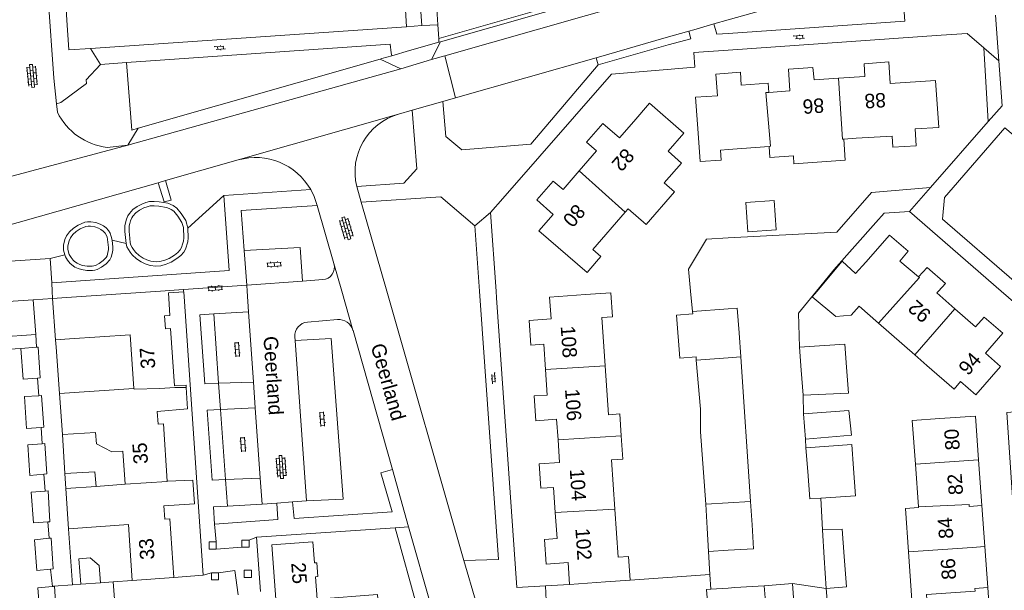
# Model space of a CAD drawing. Extents: x 99476 to 102828, y 406437 to 407931.
# Tile 33 of 162: x 99901 to 100038, y 406958 to 407038. Entities that reach past the tile are written whole.
import ezdxf

# ---------------------------------------------------------------- set-up
doc = ezdxf.new("R2010")
doc.units = 0
doc.header["$MEASUREMENT"] = 0
for name, color, linetype, lineweight in [('BG_bijgebouw', 253, 'Continuous', 0), ('BG_dakoverstek', 253, 'Continuous', 13), ('BG_dakoverstek bijgebouw', 253, 'Continuous', 0), ('BG_heg haag', 253, 'Continuous', 0), ('BG_hoofdgebouw', 253, 'Continuous', 13), ('BG_huisnummer', 253, 'Continuous', 0), ('BG_kant verharding', 253, 'Continuous', 0), ('BG_open verharding', 253, 'Continuous', 0), ('BG_schutting', 253, 'Continuous', 0), ('BG_straatnaam', 253, 'Continuous', 0), ('BG_tussenmuur', 253, 'Continuous', 0), ('BG_vlakafsluiter', 253, 'Continuous', 0)]:
    doc.layers.add(name, color=color, linetype=linetype, lineweight=lineweight)
doc.styles.add('Style-WORKING', font='WORKING.shx')

# ---------------------------------------------------------------- blocks, each defined once
blk = doc.blocks.new('S02OV6')
at = {"layer": 'BG_open verharding', "linetype": 'Continuous', "lineweight": 0}
for p, q in [((0, 0.20784), (1.371449, 0.20784)), ((0.085505, 0.20784), (0.085505, 0.268177)), ((0.485, -0.192), (0.486, 0.207)), ((0.885505, 0.20784), (0.885505, 0.31106)), ((1.285, -0.193), (1.285, 0.207)), ((0.268333, -0.19216), (1.549656, -0.19216)), ((0.885505, -0.32925), (0.885505, -0.19216))]:
    blk.add_line(p, q, dxfattribs=at)
blk = doc.blocks.new('S02OV4')
at = {"layer": 'BG_open verharding', "linetype": 'Continuous', "lineweight": 0}
for p, q in [((0, -0.200092), (0, 0.200092)), ((0, 0.2), (3.201, 0.2)), ((0.214, 0.6), (2.9, 0.6)), ((0.4, 0.199), (0.4, 0.6)), ((0.8, 0.6), (0.8, 0.7)), ((0.8, -0.2), (0.8, 0.2)), ((1.2, 0.2), (1.2, 0.6)), ((1.6, 0.6), (1.6, 0.7)), ((1.6, -0.2), (1.6, 0.2)), ((2, 0.199), (2, 0.6)), ((2.4, 0.6), (2.4, 0.7)), ((2.4, -0.2), (2.4, 0.2)), ((2.8, 0.2), (2.8, 0.6)), ((3.2, -0.199908), (3.2, 0.200092)), ((0, -0.2), (3.2, -0.199)), ((0.31, -0.6), (2.9, -0.6)), ((0.4, -0.6), (0.399, -0.2)), ((0.8, -0.7), (0.8, -0.6)), ((1.2, -0.6), (1.2, -0.2)), ((1.6, -0.7), (1.6, -0.6)), ((2, -0.6), (1.999, -0.2)), ((2.4, -0.7), (2.4, -0.6)), ((2.8, -0.6), (2.8, -0.2))]:
    blk.add_line(p, q, dxfattribs=at)
blk = doc.blocks.new('S02OV2')
at = {"layer": 'BG_open verharding', "linetype": 'Continuous', "lineweight": 0}
for p, q in [((0.052866, 0.482148), (0.183301, 0.482148)), ((0.183301, -1.01785), (0.183301, 0.982147)), ((0.183301, 0.895191), (0.705039, 0.895191)), ((0.705039, -1.01785), (0.705039, 0.982147)), ((0.705039, 0.43867), (0.835473, 0.43867)), ((0.052866, -0.517416), (0.183301, -0.517416)), ((0.183301, -0.017851), (0.705039, -0.017851)), ((0.183301, -0.930894), (0.705039, -0.930894)), ((0.705039, -0.473938), (0.835473, -0.473938))]:
    blk.add_line(p, q, dxfattribs=at)

msp = doc.modelspace()

# ---------------------------------------------------------------- linework, layer by layer
at = {"layer": 'BG_bijgebouw', "linetype": 'Continuous', "lineweight": 0}
for p, q in [((99995.095, 406996.837), (99995.072, 406997.138)), ((100001.546, 406994.171), (100001.799, 406990.861)), ((99901.619, 406992.011), (99903.761, 406992.182)), ((100010.198, 406988.981), (100009.945, 406992.181)), ((99995.588, 406990.387), (99995.554, 406990.827)), ((100000, 406990.723707), (99995.588, 406990.387)), ((100001.799, 406990.861), (100000, 406990.723707)), ((100010.472, 406985.522), (100010.198, 406988.981)), ((100010.509, 406982.923), (100010.766, 406979.395)), ((100011.084, 406974.89), (100010.842, 406978.178)), ((99907.72, 406974.633), (99907.873, 406972.55)), ((99996.888, 406970.359), (100000, 406970.551849)), ((99997.095, 406967.026), (99996.888, 406970.359)), ((100000, 406970.551849), (100003.133, 406970.746)), ((100003.133, 406970.746), (100003.335, 406967.49)), ((99997.296, 406963.781), (99997.095, 406967.026)), ((100013.384, 406962.886), (100013.125, 406966.783)), ((100013.667, 406958.634), (100013.384, 406962.886)), ((99906.031, 406958.913), (99906.148, 406958.923)), ((99909.931, 406959.253), (99912.671, 406959.434)), ((100000, 406958.693826), (99997.601, 406958.542)), ((100000.935, 406958.753), (100000, 406958.693826)), ((100005.044, 406959.012), (100000.935, 406958.753))]:
    msp.add_line(p, q, dxfattribs=at)
at = {"layer": 'BG_bijgebouw', "linetype": 'Continuous', "lineweight": 0, "flags": 128}
for points in [[(99995.072, 406997.138), (100000, 406997.514086)], [(100000, 406997.514086), (100001.283, 406997.612), (100001.546, 406994.171)], [(99903.903, 406987.897), (99901.924, 406987.722), (99901.619, 406992.011)], [(99903.761, 406992.182), (99904.024, 406992.203), (99904.315, 406987.933), (99903.903, 406987.897)], [(100009.945, 406992.181), (100016.252, 406992.617), (100016.486, 406989.41)], [(100016.486, 406989.41), (100016.75, 406985.806), (100010.472, 406985.522)], [(99904.429, 406981.033), (99902.411, 406980.887), (99902.095, 406985.319), (99904.101, 406985.436)], [(99904.101, 406985.436), (99904.483, 406985.458), (99904.782, 406981.058), (99904.429, 406981.033)], [(100010.766, 406979.395), (100017.167, 406979.977), (100016.812, 406983.37), (100010.509, 406982.923)], [(99904.799, 406974.52), (99902.875, 406974.361), (99902.573, 406978.605), (99904.551, 406978.765)], [(99904.551, 406978.765), (99904.936, 406978.796), (99905.225, 406974.555), (99904.799, 406974.52)], [(100010.842, 406978.178), (100017.207, 406978.665), (100017.446, 406975.326)], [(100017.446, 406975.326), (100017.718, 406971.539), (100012.908, 406971.207)], [(99912.065, 406972.838), (99911.907, 406974.861), (99907.72, 406974.633)], [(100012.908, 406971.207), (100011.362, 406971.1), (100011.084, 406974.89)], [(99904.983, 406972.168), (99905.386, 406972.193), (99905.638, 406967.922), (99905.344, 406967.904)], [(99905.344, 406967.904), (99903.344, 406967.784), (99903.04, 406972.048), (99904.983, 406972.168)], [(100003.335, 406967.49), (100003.541, 406964.167), (100000, 406963.948133)], [(100013.125, 406966.783), (100015.892, 406966.905), (100016.166, 406963.084)], [(99905.742, 406961.32), (99903.818, 406961.122), (99903.513, 406965.408), (99905.533, 406965.617)], [(99905.533, 406965.617), (99905.831, 406965.648), (99906.123, 406961.359), (99905.742, 406961.32)], [(99912.671, 406959.434), (99912.485, 406961.818), (99911.271, 406962.874), (99909.673, 406962.746), (99909.931, 406959.253)], [(100000, 406963.948133), (99997.296, 406963.781)], [(100016.166, 406963.084), (100016.47, 406958.852), (100013.667, 406958.634)], [(99906.582, 406954.621), (99904.29, 406954.485), (99903.988, 406958.73), (99906.031, 406958.913)], [(99906.148, 406958.923), (99906.288, 406958.936), (99906.582, 406954.621)], [(99997.601, 406958.542), (99997.016, 406958.505), (99997.218, 406955.654), (100000, 406955.842923)], [(100001.135, 406955.92), (100005.238, 406956.198), (100005.044, 406959.012)]]:
    msp.add_lwpolyline(points, dxfattribs=at)
at = {"layer": 'BG_dakoverstek', "linetype": 'Continuous', "lineweight": 13, "flags": 128}
for points in [[(100016.091, 407021.116), (100016.296, 407018.216), (100009.168, 407017.712), (100009.092, 407018.783)], [(99991.126, 407015.033), (99992.552, 407013.796), (99988.624, 407009.268), (99986.11, 407011.448)], [(100012.388322, 407000), (100015.88, 407004.146), (100017.755, 407002.436)], [(100018.255, 406997.906), (100017.142, 406996.629), (100014.981, 406996.463), (100011.723, 406999.21), (100012.388322, 407000)], [(99915.817, 406977.709), (99914.257, 406977.64), (99912.115, 406978.737), (99911.976, 406980.341)]]:
    msp.add_lwpolyline(points, dxfattribs=at)
at = {"layer": 'BG_dakoverstek bijgebouw', "linetype": 'Continuous', "lineweight": 0, "flags": 128}
for points in [[(100006.415, 407012.584), (100002.478, 407012.311), (100002.759, 407008.25), (100006.696, 407008.522), (100006.415, 407012.584)], [(99995.554, 406990.827), (99993.286, 406990.654), (99992.827, 406996.664), (99995.095, 406996.837)]]:
    msp.add_lwpolyline(points, dxfattribs=at)
at = {"layer": 'BG_heg haag', "linetype": 'Continuous', "lineweight": 0}
for p, q in [((99954.993, 407041.069), (99955.269, 407036.763)), ((99966.97, 407010.94), (99968.651, 407012.859)), ((99967.731541, 407000), (99966.97, 407010.94)), ((99916.36, 407006.138), (99916.244, 407006.593)), ((99907.822, 407004.771), (99907.723, 407005.035)), ((99967.796, 406999.074), (99967.731541, 407000)), ((99907.387, 406980.025), (99907.72, 406974.633)), ((99908.794, 406959.162), (99908.259, 406966.942)), ((99926.98, 406960.5), (99922.889, 406960.144)), ((99908.794, 406959.162), (99909.931, 406959.253)), ((100005.044, 406959.012), (100008.967, 406959.337)), ((100008.967, 406959.337), (100009.918, 406945.422))]:
    msp.add_line(p, q, dxfattribs=at)
at = {"layer": 'BG_heg haag', "linetype": 'Continuous', "lineweight": 0, "flags": 128}
for points in [[(99916.244, 407006.593), (99916.082, 407008.271), (99916.089, 407009.128), (99916.304, 407009.978), (99916.505, 407010.439), (99916.716, 407010.775), (99917.207, 407011.338), (99917.779, 407011.737), (99918.459, 407012.097), (99918.991, 407012.304), (99919.503, 407012.429), (99920.144, 407012.455), (99920.87, 407012.424), (99922.037, 407012.204), (99922.796, 407011.886), (99923.296, 407011.544), (99923.918, 407010.781), (99924.573, 407009.789), (99924.715, 407009.298), (99924.832, 407008.731)], [(99907.723, 407005.035), (99907.556, 407005.699), (99907.537, 407006.371), (99907.749, 407007.165), (99907.976, 407007.683), (99908.391, 407008.238), (99908.933, 407008.76), (99909.597, 407009.167), (99910.487, 407009.555), (99910.892, 407009.634), (99911.36, 407009.645), (99912.054, 407009.514), (99912.664, 407009.309), (99913.087, 407009.053), (99913.455, 407008.78), (99913.796, 407008.439), (99914.032, 407008.032), (99914.191, 407007.581), (99914.292, 407007.091)], [(99924.832, 407008.731), (99924.873, 407007.399), (99924.818, 407006.83), (99924.521, 407005.838), (99924.275, 407005.386), (99923.864, 407004.938), (99923.32, 407004.505), (99922.502, 407004.009), (99921.845, 407003.714), (99921.064, 407003.524), (99920.409, 407003.467), (99919.576, 407003.558), (99918.903, 407003.777), (99918.344, 407004.052), (99917.675, 407004.48), (99917.108, 407005.024), (99916.799, 407005.425), (99916.36, 407006.138)], [(99914.292, 407007.091), (99914.419, 407006.092), (99914.405, 407005.697), (99914.316, 407005.231), (99914.164, 407004.695), (99913.986, 407004.327), (99913.463, 407003.783), (99912.822, 407003.309), (99912.234, 407003.016), (99911.923, 407002.912), (99911.576, 407002.861), (99910.792, 407002.875), (99910.054, 407002.985), (99909.574, 407003.137), (99909.13, 407003.342), (99908.48, 407003.851), (99908.095, 407004.306), (99907.822, 407004.771)], [(99906.994, 406985.731), (99906.523, 406992.195), (99906.416, 406993.224)]]:
    msp.add_lwpolyline(points, dxfattribs=at)
at = {"layer": 'BG_hoofdgebouw', "linetype": 'Continuous', "lineweight": 13}
for p, q in [((100016.091, 407021.116), (100017.84, 407021.24)), ((99985.694, 407010.969), (99986.11, 407011.448)), ((100019.15, 407004.03), (100017.755, 407002.436)), ((99907.978, 406999.097), (99921.057428, 407000)), ((99921.057428, 407000), (99924.244, 407000.22)), ((99924.244, 407000.22), (99924.258892, 407000)), ((99924.258892, 407000), (99924.266, 406999.895)), ((99906.03, 406998.97), (99907.978, 406999.097)), ((99906.416, 406993.224), (99906.03, 406998.97)), ((100018.255, 406997.906), (100020.953, 406995.545)), ((100020.953, 406995.545), (100025.998, 406991.132)), ((99908.375, 406993.348), (99906.416, 406993.224)), ((100025.998, 406991.132), (100027.68, 406989.66)), ((99917.319, 406986.442), (99906.994, 406985.731)), ((99906.994, 406985.731), (99907.387, 406980.025)), ((99907.387, 406980.025), (99911.976, 406980.341)), ((99915.817, 406977.709), (99916.133, 406973.119)), ((100035.33, 406970.16), (100034.871, 406976.521)), ((100026.481, 406970.005), (100026.06, 406975.917)), ((99908.259, 406966.942), (99907.873, 406972.55)), ((99916.133, 406973.119), (99912.065, 406972.838)), ((100035.33, 406970.16), (100035.729, 406964.477)), ((99917.109, 406959.746), (99916.774, 406964.606)), ((100035.729, 406964.477), (100036.13, 406958.77)), ((99922.889, 406960.144), (99917.109, 406959.746)), ((99977.95, 406959.208), (99982.939, 406959.552)), ((99982.939, 406959.552), (99986.39, 406959.792)), ((100036.578, 406952.362), (100036.13, 406958.77))]:
    msp.add_line(p, q, dxfattribs=at)
at = {"layer": 'BG_hoofdgebouw', "linetype": 'Continuous', "lineweight": 13, "flags": 128}
for points in [[(100015.369, 407029.59), (100011.97, 407029.35), (100011.811, 407031.1), (100008.4, 407030.86), (100008.61, 407027.83), (100005.67, 407027.63)], [(100017.84, 407021.24), (100022.84, 407021.54), (100022.931, 407019.99), (100026.19, 407020.19), (100026.049, 407022.535), (100029.324, 407022.733), (100028.845, 407029.296), (100022.56, 407028.86), (100022.36, 407031.86), (100018.94, 407031.61), (100019.04, 407029.85), (100015.369, 407029.59)], [(100000, 407030.303043), (99998.3, 407030.17), (99998.53, 407027.14), (99995.47, 407026.96), (99995.86, 407021.97)], [(100005.67, 407027.63), (100005.59, 407028.91), (100001.85, 407028.64), (100001.75, 407030.44), (100000, 407030.303043)], [(99991.651, 407019.431), (99993.847, 407021.959), (99989.072, 407026.105), (99986.88, 407023.58)], [(99986.88, 407023.58), (99984.89, 407021.3), (99982.58, 407023.29), (99980.32, 407020.71), (99981.7, 407019.5), (99979.3, 407016.734)], [(99995.86, 407021.97), (99996.139, 407018.011), (99999.05, 407018.217), (99998.952, 407019.602), (100000, 407019.676073)], [(99991.651, 407019.431), (99993.528, 407017.801), (99991.126, 407015.033)], [(100000, 407019.676073), (100005.729, 407020.081)], [(100005.729, 407020.081), (100005.837, 407018.553), (100009.092, 407018.783)], [(99979.3, 407016.734), (99977.04, 407014.13), (99975.65, 407015.3), (99973.42, 407012.68), (99975.68, 407010.66), (99973.67, 407008.36), (99980.4, 407002.59), (99981.7, 407004.11)], [(99981.7, 407004.11), (99982.312, 407004.816), (99981.196, 407005.785), (99985.694, 407010.969)], [(100019.15, 407004.03), (100022.45, 407007.79), (100025.05, 407005.53), (100023.92, 407004.17), (100026.49, 407001.97)], [(100026.49, 407001.97), (100027.7, 407003.27), (100030.26, 407001.04), (100029.299389, 407000)], [(99924.266, 406999.895), (99922.137, 406999.748), (99922.353, 406996.62), (99921.614, 406996.569), (99921.741, 406994.73), (99922.45, 406994.779), (99923, 406986.807), (99924.598, 406986.886), (99924.616, 406986.602)], [(99982.891, 406989.606), (99982.419, 406996.318), (99983.929, 406996.424), (99983.695, 406999.749), (99980.15, 406999.497)], [(100029.299389, 407000), (100029.05, 406999.73), (100031.564, 406997.529)], [(99980.15, 406999.497), (99975.17, 406999.153), (99975.379, 406996.13), (99972.332, 406995.92), (99972.568, 406992.493), (99974.35, 406992.616), (99974.593, 406989.096)], [(100031.564, 406997.529), (100034.43, 406995.02), (100035.62, 406996.38), (100038.23, 406994.13), (100035.808, 406991.361)], [(99908.375, 406993.348), (99916.807, 406993.929), (99917.319, 406986.442)], [(100035.808, 406991.361), (100037.927, 406989.507), (100034.468, 406985.554), (100032.349, 406987.409)], [(99974.593, 406989.096), (99974.839, 406985.532), (99973.04, 406985.408), (99973.278, 406981.962), (99976.154, 406982.161), (99976.352, 406979.299)], [(99985.148, 406979.845), (99984.933, 406982.91), (99983.369, 406982.8), (99982.891, 406989.606)], [(100027.68, 406989.66), (100031.44, 406986.37), (100032.349, 406987.409)], [(99924.616, 406986.602), (99924.809, 406983.599), (99920.575, 406983.228), (99920.695, 406981.482), (99921.432, 406981.533), (99921.983, 406973.555)], [(100026.06, 406975.917), (100025.628, 406981.988), (100029.45, 406982.26)], [(100034.871, 406976.521), (100034.43, 406982.62), (100029.45, 406982.26)], [(99976.352, 406979.299), (99976.569, 406976.156), (99973.723, 406975.96), (99973.957, 406972.564), (99975.73, 406972.686), (99975.971, 406969.189)], [(99984.246, 406969.652), (99983.764, 406976.516), (99985.374, 406976.63), (99985.148, 406979.845)], [(99921.983, 406973.555), (99925.535, 406973.709), (99925.773, 406970.389), (99921.503, 406970.15), (99921.632, 406968.286), (99922.324, 406968.334), (99922.889, 406960.144)], [(99986.39, 406959.792), (99986.16, 406963.073), (99984.716, 406962.971), (99984.246, 406969.652)], [(100025.113, 406963.722), (100024.684, 406969.757), (100026.489, 406969.886), (100026.481, 406970.005)], [(99975.971, 406969.189), (99976.221, 406965.57), (99974.476, 406965.45), (99974.712, 406962.03), (99977.741, 406962.239), (99977.95, 406959.208)], [(99916.774, 406964.606), (99916.569, 406967.515), (99908.259, 406966.942)], [(99943.178, 406951.633), (99951.633, 406952.253), (99951.227, 406957.787), (99942.826, 406957.17), (99942.604, 406960.263), (99942.919, 406960.286), (99942.781, 406962.211), (99942.466, 406962.189), (99942.254, 406965.136), (99936.534, 406964.725), (99937.125, 406956.501), (99937.806, 406956.549), (99937.934, 406954.76), (99937.24, 406954.71), (99937.459, 406951.667)], [(100027.671, 406957.15), (100025.591, 406957.002), (100025.113, 406963.722)]]:
    msp.add_lwpolyline(points, dxfattribs=at)
at = {"layer": 'BG_kant verharding', "linetype": 'Continuous', "lineweight": 0}
for p, q in [((99903.748, 407064.176), (99906.177, 407029.598)), ((99957.38, 407036.91), (99955.69, 407061.55)), ((99959.626, 407037.04), (99958.941, 407047.551)), ((99960.007, 407034.663), (100000, 407046.085037)), ((100000, 407037.710544), (100024.087, 407044.601)), ((100024.087, 407044.601), (100024.616, 407037.518)), ((99907.765, 407041.359), (99908.02, 407037.67)), ((99911.3, 407033.71), (99955.269, 407036.763)), ((99955.269, 407036.763), (99957.38, 407036.91)), ((99959.751, 407035.123), (99959.626, 407037.04)), ((99995.228, 407036.345), (99998.044, 407037.151)), ((99998.044, 407037.151), (100000, 407037.710544)), ((99998.044, 407037.151), (99998.429, 407035.72)), ((100000, 407035.827865), (100024.616, 407037.518)), ((99981.632, 407032.455), (99991.382, 407035.244)), ((99991.382, 407035.244), (99994.527, 407036.144)), ((99994.527, 407036.144), (99995.228, 407036.345)), ((99998.429, 407035.72), (100000, 407035.827865)), ((99916.319, 407031.762), (99952.976, 407034.313)), ((99955.701, 407033.433), (99959.785, 407034.6)), ((99958.757, 407032.2), (99960.007, 407034.663)), ((99959.785, 407034.6), (99959.751, 407035.123)), ((99959.785, 407034.6), (99960.007, 407034.663)), ((99981.94, 407031.47), (99991.665, 407034.256)), ((100035.589, 407033.829), (100037.7, 407032)), ((99951.829, 407032.327), (99953.207, 407032.721)), ((99953.207, 407032.721), (99955.701, 407033.433)), ((99958.757, 407032.2), (99960.586, 407032.721)), ((99962.091, 407026.865), (99981.632, 407032.455)), ((99912.7, 407031.51), (99916.319, 407031.762)), ((99917.942, 407022.649), (99951.62, 407032.267)), ((99951.62, 407032.267), (99951.829, 407032.327)), ((99951.62, 407032.267), (99954.494, 407030.92)), ((99954.494, 407030.92), (99958.757, 407032.2)), ((99954.494, 407030.92), (99916.507, 407020.276)), ((99906.177, 407029.598), (99906.565, 407026.045)), ((99907.165, 407026.231), (99906.565, 407026.045)), ((99906.565, 407026.045), (99906.694, 407024.873)), ((99956.035, 407025.132), (99960.31, 407026.355)), ((99960.31, 407026.355), (99962.091, 407026.865)), ((99931.842, 407018.229), (99954.164, 407024.597)), ((99954.164, 407024.597), (99956.035, 407025.132)), ((99916.507, 407020.276), (99917.942, 407022.649)), ((99913.597, 407019.976), (99916.507, 407020.276)), ((99931.842, 407018.229), (99921.723, 407015.353)), ((99920.731, 407015.071), (99896.852, 407008.285)), ((99921.723, 407015.353), (99920.731, 407015.071)), ((99929.84, 407013.28), (99941.942, 407014.1)), ((99948.967, 407012.352), (99948.348, 407014.53)), ((100028.187, 407014.397), (100025.25, 407011.04)), ((99952.512155, 407000), (99948.967, 407012.352)), ((99945.171, 407003.807), (99942.84, 407011.88)), ((99965.420875, 407000), (99964.78, 407009.07)), ((99932.665, 407005.619), (99933.03, 407000.83)), ((99905.7, 407004.52), (99905.901, 407001.127)), ((99905.968401, 407000), (99905.901, 407001.127)), ((99933.03, 407000.83), (99940.809, 407001.383)), ((99940.809, 407001.383), (99943.617, 407001.582)), ((99906.03, 406998.97), (99905.968401, 407000)), ((99924.266, 406999.895), (99926.98, 406960.5)), ((99933.088363, 407000), (99933.03, 407000.83)), ((99933.292, 406997.104), (99933.088363, 407000)), ((99963.263, 406962.542), (99952.512155, 407000)), ((99968.058, 406962.678), (99965.420875, 407000)), ((99903.325, 406998.781), (99888.742, 406997.766)), ((99906.03, 406998.97), (99903.325, 406998.781)), ((99903.325, 406998.781), (99903.67, 406993.96)), ((99933.292, 406997.104), (99928.442, 406996.811)), ((99933.979, 406987.327), (99933.292, 406997.104)), ((99929.124, 406987.179), (99928.442, 406996.811)), ((99941.489, 406995.673), (99945.67, 406996.027)), ((99947.805, 406994.581), (99947.827, 406994.503)), ((99947.827, 406994.503), (99953.303, 406975.161)), ((99903.67, 406993.96), (99889.09, 406992.94)), ((99903.67, 406993.96), (99903.761, 406992.182)), ((99939.768, 406993.123), (99939.733, 406993.622)), ((99941.33, 406970.8), (99939.768, 406993.123)), ((100003.133, 406970.746), (100001.799, 406990.861)), ((99929.124, 406987.179), (99933.979, 406987.327)), ((99934.23, 406983.759), (99933.979, 406987.327)), ((99929.124, 406987.179), (99929.381, 406983.511)), ((100010.509, 406982.923), (100010.472, 406985.522)), ((99934.23, 406983.759), (99929.381, 406983.511)), ((99930.087, 406973.767), (99929.381, 406983.511)), ((99934.917, 406973.974), (99934.23, 406983.759)), ((100010.842, 406978.178), (100010.766, 406979.395)), ((99953.303, 406975.161), (99955.555, 406967.203)), ((99930.087, 406973.767), (99934.917, 406973.974)), ((99930.353, 406970.097), (99930.087, 406973.767)), ((99935.17, 406970.38), (99934.917, 406973.974)), ((99939.42, 406970.67), (99941.33, 406970.8)), ((99930.353, 406970.097), (99935.17, 406970.38)), ((99935.17, 406970.38), (99937.22, 406970.52)), ((99937.22, 406970.52), (99939.42, 406970.67)), ((99955.555, 406967.203), (99958.734, 406955.973)), ((99963.263, 406962.542), (99968.058, 406962.678)), ((99977.95, 406959.208), (99974.59, 406959.008))]:
    msp.add_line(p, q, dxfattribs=at)
at = {"layer": 'BG_kant verharding', "linetype": 'Continuous', "lineweight": 0, "flags": 128}
for points in [[(99959.751, 407035.123), (99988.015, 407043.213), (99996.86, 407045.66), (99996.25, 407047.599), (99997.081, 407047.883), (99997.77, 407045.925), (100000, 407046.570782)], [(99960.586, 407032.721), (100000, 407043.95697)], [(99911.3, 407033.71), (99908.274, 407033.537), (99908.02, 407037.67)], [(99991.665, 407034.256), (99994.829, 407035.082), (99994.527, 407036.144)], [(100000, 407033.502907), (100029.656, 407035.577)], [(99952.976, 407034.313), (99953.152, 407033.149), (99953.207, 407032.721)], [(99968.651, 407012.859), (99983.8, 407030.15), (99995.38, 407031.15), (99995.24, 407033.17), (100000, 407033.502907)], [(99907.165, 407026.231), (99910.73, 407028.86), (99910.69, 407029.36), (99912.7, 407031.51)], [(99960.31, 407026.355), (99960.74, 407021.51), (99962.95, 407019.63), (99972.57, 407020.43), (99981.94, 407031.47)], [(100037.7, 407032), (100038.12, 407025.75), (100036.201, 407023.556)], [(99956.035, 407025.132), (99956.71, 407017), (99954.88, 407015.02), (99948.348, 407014.53)], [(100029.84, 407010.01), (100030.1, 407013.02), (100038.52, 407022.71), (100040.561, 407020.98), (100041.71, 407003.79), (100039.82, 407001.39), (100029.84, 407010.01)], [(99921.723, 407015.353), (99922.499, 407012.645), (99921.54, 407012.399), (99920.731, 407015.071)], [(99905.901, 407001.127), (99930.61, 407002.85), (99929.84, 407013.28)], [(99941.942, 407014.1), (99942.406, 407013.16), (99942.84, 407011.88)], [(99964.78, 407009.07), (99960.04, 407013.09), (99948.967, 407012.352)], [(99942.84, 407011.88), (99932.24, 407011.19), (99932.665, 407005.619)], [(100020.546, 407009.509), (100021.701, 407010.818), (100025.25, 407011.04)], [(100025.25, 407011.04), (100037.996417, 407000)], [(99888.74, 407005.98), (99888.98, 407003.39), (99905.7, 407004.52)], [(99932.665, 407005.619), (99940.476, 407006.044), (99940.809, 407001.383)], [(100037.996417, 407000), (100040.04, 406998.23), (100041, 406983.29), (100038.79, 406983.11), (100040.836, 406952.567)], [(99974.59, 406959.008), (99970.6, 406958.77), (99967.796, 406999.074)], [(99929.124, 406987.179), (99927.195, 406987.076), (99926.507, 406996.684), (99928.442, 406996.811)], [(99939.768, 406993.123), (99944.804, 406993.415), (99946.452, 406971.05), (99941.33, 406970.8)], [(99930.087, 406973.767), (99928.239, 406973.714), (99927.521, 406983.418), (99929.381, 406983.511)], [(99953.303, 406975.161), (99951.715, 406974.712), (99953.255, 406969.275)], [(99928.56, 406967.56), (99928.395, 406969.982), (99930.353, 406970.097)], [(99937.22, 406970.52), (99937.38, 406968.22), (99928.56, 406967.56)], [(99953.255, 406969.275), (99939.65, 406968.36), (99939.42, 406970.67)], [(99934.4, 406965.79), (99934.97, 406958.22), (99934.945, 406958.218)], [(99965.903, 406952.91), (99964.94, 406956.7), (99963.263, 406962.542)]]:
    msp.add_lwpolyline(points, dxfattribs=at)
at = {"layer": 'BG_kant verharding', "linetype": 'Continuous', "lineweight": 0}
for centre, radius, start, end in [((99914.690425, 407028.831201), 8.922453, 206.335243, 262.960847), ((99934.255365, 407009.714994), 8.849442, 29.703525, 105.825821), ((99943.493637, 407003.323338), 1.745702, 274.052275, 16.084752)]:
    msp.add_arc(centre, radius, start, end, dxfattribs=at)
at = {"layer": 'BG_kant verharding', "linetype": 'Continuous', "lineweight": 0, "extrusion": (0, 0, -1)}
for centre, radius, start, end in [((-99956.472296, 407016.549893), 8.371628, 346.037993, 73.99457), ((-99941.65312, 406993.75527), 1.92474, 356.029621, 85.108521), ((-99945.841116, 406993.9805), 2.053641, 85.2204, 162.997864)]:
    msp.add_arc(centre, radius, start, end, dxfattribs=at)
at = {"layer": 'BG_open verharding', "linetype": 'Continuous', "lineweight": 0}
for p, q in [((99927.643768, 407000.562863), (99929.63813, 407000.71289)), ((99927.682905, 407000.042595), (99929.677268, 407000.192622)), ((99927.730479, 407000.569386), (99927.769617, 407000.049118)), ((99928.133008, 407000.73047), (99928.142792, 407000.600403)), ((99928.225285, 407000.083396), (99928.231559, 407000)), ((99928.231559, 407000), (99928.23507, 406999.953329)), ((99928.640949, 407000.637877), (99928.680087, 407000.117608)), ((99929.129755, 407000.805451), (99929.13954, 407000.675384)), ((99929.135321, 407000.151854), (99929.145106, 407000.021787)), ((99929.551419, 407000.706368), (99929.590556, 407000.186099))]:
    msp.add_line(p, q, dxfattribs=at)
at = {"layer": 'BG_schutting', "linetype": 'Continuous', "lineweight": 0}
for p, q in [((100035.589, 407033.829), (100036.201, 407023.556)), ((100036.201, 407023.556), (100028.187, 407014.397)), ((99896.38, 406991.74), (99901.619, 406992.011)), ((99903.903, 406987.897), (99904.101, 406985.436)), ((99904.429, 406981.033), (99904.551, 406978.765)), ((99904.799, 406974.52), (99904.983, 406972.168)), ((100013.125, 406966.783), (100012.908, 406971.207)), ((99905.344, 406967.904), (99905.533, 406965.617)), ((99934.4, 406965.79), (99953.704, 406967.079)), ((99953.704, 406967.079), (99955.555, 406967.203)), ((99953.704, 406967.079), (99956.777, 406955.83)), ((99997.296, 406963.781), (99997.45, 406960.568)), ((99905.742, 406961.32), (99906.031, 406958.913)), ((99986.39, 406959.792), (99997.45, 406960.568)), ((99912.671, 406959.434), (99914.447, 406959.559)), ((99914.447, 406959.559), (99917.109, 406959.746)), ((100013.985, 406954.667), (100013.667, 406958.634))]:
    msp.add_line(p, q, dxfattribs=at)
at = {"layer": 'BG_schutting', "linetype": 'Continuous', "lineweight": 0, "flags": 128}
for points in [[(100029.656, 407035.577), (100033.28, 407035.83), (100035.589, 407033.829)], [(100028.187, 407014.397), (100019.979, 407013.717), (100015.138, 407008.203), (100000, 407007.392438)], [(100012.329068, 407000), (100014.738, 407002.926), (100020.546, 407009.509)], [(100000, 407007.392438), (99996.985, 407007.231), (99994.488, 407003.039), (99994.788759, 407000)], [(99994.788759, 407000), (99995.072, 406997.138)], [(100009.945, 406992.181), (100009.781, 406996.905), (100012.329068, 407000)], [(99995.588, 406990.387), (99996.16, 406983.555), (99996.18, 406980.407), (99996.888, 406970.359)]]:
    msp.add_lwpolyline(points, dxfattribs=at)
at = {"layer": 'BG_tussenmuur', "linetype": 'Continuous', "lineweight": 0}
for p, q in [((99979.3, 407016.734), (99985.694, 407010.969)), ((100025.998, 406991.132), (100031.564, 406997.529)), ((99974.593, 406989.096), (99982.891, 406989.606)), ((99976.352, 406979.299), (99985.148, 406979.845)), ((100026.06, 406975.917), (100034.871, 406976.521)), ((99912.065, 406972.838), (99907.873, 406972.55)), ((99975.971, 406969.189), (99984.246, 406969.652)), ((100033.55, 406970.03), (100035.33, 406970.16)), ((100025.113, 406963.722), (100033.954, 406964.352)), ((100033.954, 406964.352), (100035.729, 406964.477)), ((100036.13, 406958.77), (100034.36, 406958.64))]:
    msp.add_line(p, q, dxfattribs=at)
at = {"layer": 'BG_tussenmuur', "linetype": 'Continuous', "lineweight": 0, "flags": 128}
for points in [[(100015.369, 407029.59), (100015.924, 407021.104), (100016.091, 407021.116)], [(100005.729, 407020.081), (100005.919, 407020.128), (100005.277, 407027.606), (100005.67, 407027.63)], [(100024.944686, 407000), (100026.622, 407001.872), (100026.49, 407001.97)], [(100020.953, 406995.545), (100024.944686, 407000)], [(99917.319, 406986.442), (99917.377, 406986.372), (99920.925, 406986.436), (99923.01, 406986.59), (99924.616, 406986.602)], [(99916.133, 406973.119), (99921.985, 406973.522), (99921.983, 406973.555)], [(100026.481, 406970.005), (100033.548, 406970.292), (100033.55, 406970.03)], [(100027.671, 406957.15), (100027.624, 406957.801), (100034.385, 406958.282), (100034.36, 406958.64)]]:
    msp.add_lwpolyline(points, dxfattribs=at)
at = {"layer": 'BG_vlakafsluiter', "linetype": 'Continuous', "lineweight": 0}
for p, q in [((100037.7, 407032), (100037.214, 407038.384)), ((99959.626, 407037.04), (99957.38, 407036.91)), ((99911.3, 407033.71), (99912.7, 407031.51)), ((99962.091, 407026.865), (99960.586, 407032.721)), ((99981.94, 407031.47), (99981.632, 407032.455)), ((99896.912, 407015.059), (99916.507, 407020.276)), ((99924.832, 407008.731), (99929.84, 407013.28)), ((99964.78, 407009.07), (99966.97, 407010.94)), ((99914.292, 407007.091), (99916.244, 407006.593)), ((99905.7, 407004.52), (99907.723, 407005.035)), ((99946.257889, 407000), (99945.171, 407003.807)), ((99933.03, 407000.83), (99924.244, 407000.22)), ((99947.805, 406994.581), (99946.257889, 407000)), ((99928.787, 406965.112), (99928.56, 406967.56)), ((99934.4, 406965.79), (99933.359, 406965.366)), ((99928.787, 406964.112), (99928.787, 406965.112)), ((99932.359, 406964.366), (99928.787, 406964.112)), ((99926.98, 406960.5), (99928.126, 406960.815)), ((99928.126, 406960.815), (99929.126, 406960.815)), ((99997.45, 406960.568), (99997.601, 406958.542)), ((99914.69, 406956.56), (99914.447, 406959.559)), ((99974.71, 406956.94), (99974.59, 406959.008)), ((100013.667, 406958.634), (100008.967, 406959.337))]:
    msp.add_line(p, q, dxfattribs=at)
at = {"layer": 'BG_vlakafsluiter', "linetype": 'Continuous', "lineweight": 0, "flags": 128}
for points in [[(99916.319, 407031.762), (99917.053, 407022.395), (99917.942, 407022.649)], [(99916.682, 407008.293), (99916.688, 407009.065), (99916.755, 407009.389), (99916.869, 407009.772), (99917.037, 407010.158), (99917.199, 407010.416), (99917.611, 407010.888), (99918.092, 407011.224), (99918.709, 407011.55), (99919.172, 407011.731), (99919.587, 407011.832), (99920.142, 407011.854), (99920.802, 407011.826), (99921.869, 407011.625), (99922.24, 407011.477), (99922.502, 407011.36), (99922.886, 407011.098), (99923.434, 407010.425), (99924.022, 407009.535), (99924.229, 407008.819), (99924.272, 407007.419), (99924.226, 407006.938), (99924.109, 407006.506), (99923.968, 407006.077), (99923.783, 407005.737), (99923.454, 407005.378), (99922.976, 407004.998), (99922.222, 407004.541), (99921.649, 407004.284), (99920.966, 407004.118), (99920.416, 407004.07), (99919.703, 407004.148), (99919.13, 407004.334), (99918.639, 407004.576), (99918.048, 407004.954), (99917.556, 407005.426), (99917.287, 407005.775), (99917.088, 407006.073), (99916.921, 407006.365), (99916.835, 407006.703), (99916.756, 407007.374), (99916.682, 407008.293)], [(99908.13, 407006.021), (99908.135, 407006.286), (99908.317, 407006.966), (99908.498, 407007.379), (99908.842, 407007.84), (99909.302, 407008.282), (99909.875, 407008.634), (99910.667, 407008.979), (99910.957, 407009.035), (99911.311, 407009.044), (99911.902, 407008.932), (99912.41, 407008.761), (99912.752, 407008.554), (99913.062, 407008.325), (99913.316, 407008.07), (99913.632, 407007.526), (99913.818, 407006.065), (99913.807, 407005.764), (99913.732, 407005.37), (99913.601, 407004.909), (99913.487, 407004.674), (99913.066, 407004.235), (99912.508, 407003.823), (99912.004, 407003.572), (99911.783, 407003.498), (99911.537, 407003.462), (99910.842, 407003.474), (99910.19, 407003.571), (99909.791, 407003.698), (99909.437, 407003.861), (99909.082, 407004.123), (99908.908, 407004.274), (99908.586, 407004.654), (99908.326, 407005.098), (99908.149, 407005.799), (99908.13, 407006.021)], [(99932.359, 406964.366), (99933.359, 406964.366), (99933.359, 406965.366)], [(99932.359, 406964.366), (99932.359, 406965.366), (99933.359, 406965.366)], [(99928.787, 406965.112), (99927.787, 406965.112), (99927.787, 406964.112), (99928.787, 406964.112)], [(99929.126, 406960.815), (99929.126, 406959.815), (99928.126, 406959.815), (99928.126, 406960.815)], [(99931.84, 406957.74), (99931.402, 406961.12), (99929.126, 406960.815)], [(99932.689, 406960.162), (99933.689, 406960.162), (99933.689, 406961.162), (99932.689, 406961.162), (99932.689, 406960.162)], [(99906.148, 406958.923), (99906.143, 406958.976), (99908.794, 406959.162)]]:
    msp.add_lwpolyline(points, dxfattribs=at)

# ---------------------------------------------------------------- block references
at = {"layer": 'BG_open verharding', "linetype": 'Continuous', "lineweight": 0}
for name, p, rotation in [('S02OV6', (100009.09, 407035.247), 4.934986), ('S02OV6', (99928.509, 407033.769), 3.955038), ('S02OV4', (99903.32, 407028.321), 95.391463), ('S02OV4', (99947.337, 407007.183), 106.02411), ('S02OV2', (99936.843, 407004.143), 274.073364), ('S02OV2', (99932.133, 406991.896), 184.012171), ('S02OV6', (99967.314, 406988.675), 273.955038), ('S02OV2', (99943.99, 406982.195), 184.012171), ('S02OV2', (99932.962, 406978.685), 184.012171), ('S02OV4', (99937.953, 406973.927), 94.012171)]:
    msp.add_blockref(name, p, dxfattribs=dict(at, rotation=rotation))

# ---------------------------------------------------------------- texts
at = {"layer": 'BG_huisnummer', "linetype": 'Continuous', "lineweight": 0, "style": 'Style-WORKING'}
for s, rotation, p in [('88', 183.955038, (100021.894, 407027.58)), ('86', 184.069297, (100013.293, 407026.823)), ('82', 228.770951, (99985.63, 407020.015)), ('80', 229.62237, (99978.793, 407012.252)), ('92', 139.013467, (100028.423, 406996.945)), ('108', 273.955038, (99976.713, 406995.088)), ('37', 93.955038, (99920.324, 406989.257)), ('94', 48.808688, (100033.399, 406988.128)), ('106', 273.955038, (99977.313, 406986.326)), ('80', 94.130539, (100032.261, 406977.936)), ('35', 93.955038, (99919.307, 406976.008)), ('104', 273.955038, (99977.974, 406975.21)), ('82', 94.130539, (100032.711, 406971.706)), ('84', 94.073364, (100031.357, 406965.617)), ('102', 273.955038, (99978.754, 406966.966)), ('33', 93.955038, (99920.206, 406962.704)), ('86', 94.073364, (100031.762, 406959.922)), ('25', 274.130539, (99939.223, 406962.18))]:
    msp.add_text(s, height=2, rotation=rotation, dxfattribs=at).set_placement(p)
at = {"layer": 'BG_straatnaam', "linetype": 'Continuous', "lineweight": 0, "style": 'Style-WORKING'}
for rotation, p in [(274.012171, (99935.355, 406993.661)), (285.843082, (99950.261, 406992.381))]:
    msp.add_text('Geerland', height=2, rotation=rotation, dxfattribs=at).set_placement(p)

doc.saveas('drawing.dxf')
